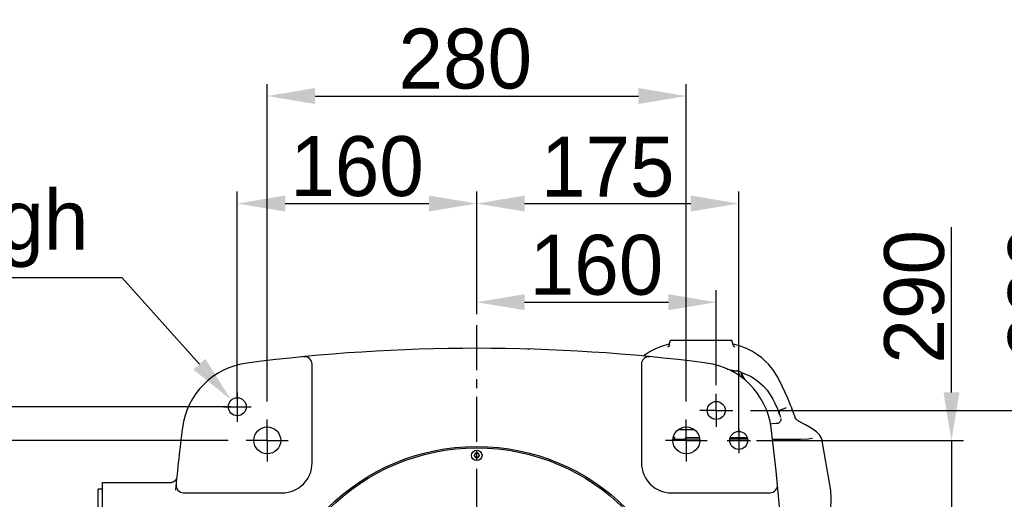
# Model space of a CAD drawing. Header units: millimetres. Extents: x 4086 to 10416, y 123 to 1549.
# Tile 48 of 99: x 6934 to 7098, y 1148 to 1228. Entities that reach past the tile are written whole.
import ezdxf

# ---------------------------------------------------------------- set-up
doc = ezdxf.new("R2010")
doc.units = ezdxf.units.MM
doc.linetypes.add('CENTER', pattern=[0.6, 0.375, -0.075, 0.075, -0.075])
for name, color, linetype in [('中心线', 7, 'Continuous'), ('外形图', 7, 'Continuous'), ('尺寸标注', 7, 'Continuous')]:
    doc.layers.add(name, color=color, linetype=linetype)
doc.styles.add('思源黑', font='SourceHanSansCN-Normal.ttf')
doc.dimstyles.new('尺寸标注_1_4比例中六', dxfattribs={"dimtxt": 10, "dimasz": 8, "dimexe": 2, "dimexo": 1.5, "dimgap": 1, "dimtad": 1, "dimdec": 1, "dimlfac": 4, "dimdsep": 46, "dimtxsty": '思源黑', "dimcen": 0.09, "dimadec": 0, "dimazin": 0, "dimtp": 0.01, "dimtm": 0.01, "dimtfac": 1, "dimtdec": 1, "dimtofl": 0, "dimtmove": 0, "dimatfit": 3, "dimfxl": 1, "dimtolj": 1, "dimarcsym": 0})
doc.dimstyles.new('尺寸标注_1_4比例中六弯折', dxfattribs={"dimtxt": 10, "dimasz": 8, "dimexe": 2, "dimexo": 1.5, "dimgap": 1, "dimtad": 1, "dimtih": 1, "dimtoh": 1, "dimdec": 1, "dimlfac": 4, "dimdsep": 46, "dimtxsty": '思源黑', "dimcen": 0.09, "dimadec": 0, "dimazin": 0, "dimtp": 0.01, "dimtm": 0.01, "dimtfac": 1, "dimtdec": 1, "dimtofl": 0, "dimtmove": 0, "dimatfit": 3, "dimfxl": 1, "dimtolj": 1, "dimarcsym": 0})

# ---------------------------------------------------------------- blocks, each defined once
blk = doc.blocks.new('*D793')
at = {"layer": 'Defpoints', "color": 0}
for p in [(7045.2, 1215.63), (6975.2, 1163.14), (7045.2, 1163.14)]:
    blk.add_point(p, dxfattribs=at)
at = {"layer": '尺寸标注', "color": 0, "lineweight": -2}
for p, q in [((6975.2, 1164.64), (6975.2, 1217.63)), ((7045.2, 1164.64), (7045.2, 1217.63)), ((6983.2, 1215.63), (7037.2, 1215.63))]:
    blk.add_line(p, q, dxfattribs=at)
at = {"layer": '尺寸标注', "color": 0}
for points in [[(6983.2, 1216.96), (6983.2, 1214.3), (6975.2, 1215.63)], [(7037.2, 1214.3), (7037.2, 1216.96), (7045.2, 1215.63)]]:
    blk.add_solid(points, dxfattribs=at)
at = {"layer": '尺寸标注', "color": 0, "insert": (7008.28, 1221.81), "char_height": 10, "attachment_point": 5, "style": '思源黑'}
blk.add_mtext('\\A1;280', dxfattribs=at)
blk = doc.blocks.new('*D794')
at = {"layer": 'Defpoints', "color": 0}
for p in [(6970.59, 1163.77), (6906.36, 1080.02), (6970.63, 1080.02)]:
    blk.add_point(p, dxfattribs=at)
at = {"layer": '尺寸标注', "color": 0, "lineweight": -2}
for p, q in [((6969.09, 1163.77), (6904.36, 1163.77)), ((6906.36, 1155.77), (6906.36, 1088.02)), ((6969.13, 1080.02), (6904.36, 1080.02))]:
    blk.add_line(p, q, dxfattribs=at)
at = {"layer": '尺寸标注', "color": 0}
for points in [[(6907.69, 1155.77), (6905.02, 1155.77), (6906.36, 1163.77)], [(6905.02, 1088.02), (6907.69, 1088.02), (6906.36, 1080.02)]]:
    blk.add_solid(points, dxfattribs=at)
at = {"layer": '尺寸标注', "color": 0, "insert": (6900.17, 1121.72), "char_height": 10, "attachment_point": 5, "rotation": 90, "style": '思源黑'}
blk.add_mtext('\\A1;335', dxfattribs=at)
blk = doc.blocks.new('*D795')
at = {"layer": 'Defpoints', "color": 0}
for p in [(7055.45, 1158.14), (7055.45, 1085.64), (7089.49, 1085.64)]:
    blk.add_point(p, dxfattribs=at)
at = {"layer": '尺寸标注', "color": 0, "lineweight": -2}
for p, q in [((7089.49, 1166.14), (7089.49, 1193.74)), ((7089.49, 1166.14), (7089.49, 1174.14)), ((7056.95, 1158.14), (7091.49, 1158.14)), ((7089.49, 1158.14), (7089.49, 1085.64)), ((7056.95, 1085.64), (7091.49, 1085.64)), ((7089.49, 1077.64), (7089.49, 1069.64))]:
    blk.add_line(p, q, dxfattribs=at)
at = {"layer": '尺寸标注', "color": 0}
for points in [[(7088.16, 1166.14), (7090.82, 1166.14), (7089.49, 1158.14)], [(7090.82, 1077.64), (7088.16, 1077.64), (7089.49, 1085.64)]]:
    blk.add_solid(points, dxfattribs=at)
at = {"layer": '尺寸标注', "color": 0, "insert": (7083.31, 1182.11), "char_height": 10, "attachment_point": 5, "rotation": 90, "style": '思源黑'}
blk.add_mtext('\\A1;290', dxfattribs=at)
blk = doc.blocks.new('*D796')
at = {"layer": 'Defpoints', "color": 0}
for p in [(7054.45, 1163.14), (7054.45, 1080.64), (7110.19, 1080.64)]:
    blk.add_point(p, dxfattribs=at)
at = {"layer": '尺寸标注', "color": 0, "lineweight": -2}
for p, q in [((7110.19, 1171.14), (7110.19, 1194.53)), ((7110.19, 1171.14), (7110.19, 1179.14)), ((7055.95, 1163.14), (7112.19, 1163.14)), ((7110.19, 1163.14), (7110.19, 1080.64)), ((7055.95, 1080.64), (7112.19, 1080.64)), ((7110.19, 1072.64), (7110.19, 1064.64))]:
    blk.add_line(p, q, dxfattribs=at)
at = {"layer": '尺寸标注', "color": 0}
for points in [[(7108.86, 1171.14), (7111.53, 1171.14), (7110.19, 1163.14)], [(7111.53, 1072.64), (7108.86, 1072.64), (7110.19, 1080.64)]]:
    blk.add_solid(points, dxfattribs=at)
at = {"layer": '尺寸标注', "color": 0, "insert": (7104.01, 1182.84), "char_height": 10, "attachment_point": 5, "rotation": 90, "style": '思源黑'}
blk.add_mtext('\\A1;330', dxfattribs=at)
blk = doc.blocks.new('*D797')
at = {"layer": 'Defpoints', "color": 0}
for p in [(6970.2, 1158.14), (6927.24, 1085.64), (6970.2, 1085.64)]:
    blk.add_point(p, dxfattribs=at)
at = {"layer": '尺寸标注', "color": 0, "lineweight": -2}
for p, q in [((6968.7, 1158.14), (6925.24, 1158.14)), ((6927.24, 1150.14), (6927.24, 1093.64)), ((6968.7, 1085.64), (6925.24, 1085.64))]:
    blk.add_line(p, q, dxfattribs=at)
at = {"layer": '尺寸标注', "color": 0}
for points in [[(6928.57, 1150.14), (6925.9, 1150.14), (6927.24, 1158.14)], [(6925.9, 1093.64), (6928.57, 1093.64), (6927.24, 1085.64)]]:
    blk.add_solid(points, dxfattribs=at)
at = {"layer": '尺寸标注', "color": 0, "insert": (6921.06, 1121.77), "char_height": 10, "attachment_point": 5, "rotation": 90, "style": '思源黑'}
blk.add_mtext('\\A1;290', dxfattribs=at)
blk = doc.blocks.new('*D798')
at = {"layer": 'Defpoints', "color": 0}
for p in [(6969.2, 1164.88), (6971.2, 1162.65)]:
    blk.add_point(p, dxfattribs=at)
at = {"layer": '尺寸标注', "color": 0, "lineweight": -2}
for p in [(6850.4, 1185.33), (6963.87, 1170.85)]:
    blk.add_line(p, (6950.92, 1185.33), dxfattribs=at)
at = {"layer": '尺寸标注', "color": 0}
for p, q in [((6970.11, 1163.77), (6970.29, 1163.77)), ((6970.2, 1163.68), (6970.2, 1163.86))]:
    blk.add_line(p, q, dxfattribs=at)
blk.add_solid([(6962.87, 1169.96), (6964.86, 1171.74), (6969.2, 1164.88)], dxfattribs=at)
at = {"layer": '尺寸标注', "color": 0, "insert": (6900.16, 1193.48), "char_height": 10, "attachment_point": 5, "style": '思源黑'}
blk.add_mtext('\\A1;4×M12{\\A1; \\fSource Han Sans CN Normal|b0|i0|c0|p34;\\C7;through}', dxfattribs=at)
blk = doc.blocks.new('*D819')
at = {"layer": 'Defpoints', "color": 0}
for p in [(7010.2, 1197.68), (7010.2, 1177.71), (6970.2, 1163.77)]:
    blk.add_point(p, dxfattribs=at)
at = {"layer": '尺寸标注', "color": 0, "lineweight": -2}
for p, q in [((6970.2, 1165.27), (6970.2, 1199.68)), ((7010.2, 1179.21), (7010.2, 1199.68)), ((6978.2, 1197.68), (7002.2, 1197.68))]:
    blk.add_line(p, q, dxfattribs=at)
at = {"layer": '尺寸标注', "color": 0}
for points in [[(6978.2, 1199.02), (6978.2, 1196.35), (6970.2, 1197.68)], [(7002.2, 1196.35), (7002.2, 1199.02), (7010.2, 1197.68)]]:
    blk.add_solid(points, dxfattribs=at)
at = {"layer": '尺寸标注', "color": 0, "insert": (6990.2, 1203.86), "char_height": 10, "attachment_point": 5, "style": '思源黑'}
blk.add_mtext('\\A1;160', dxfattribs=at)
blk = doc.blocks.new('*D820')
at = {"layer": 'Defpoints', "color": 0}
for p in [(7053.95, 1197.68), (7010.2, 1177.71), (7053.95, 1158.14)]:
    blk.add_point(p, dxfattribs=at)
at = {"layer": '尺寸标注', "color": 0, "lineweight": -2}
for p, q in [((7010.2, 1179.21), (7010.2, 1199.68)), ((7053.95, 1159.64), (7053.95, 1199.68)), ((7018.2, 1197.68), (7045.95, 1197.68))]:
    blk.add_line(p, q, dxfattribs=at)
at = {"layer": '尺寸标注', "color": 0}
for points in [[(7018.2, 1199.02), (7018.2, 1196.35), (7010.2, 1197.68)], [(7045.95, 1196.35), (7045.95, 1199.02), (7053.95, 1197.68)]]:
    blk.add_solid(points, dxfattribs=at)
at = {"layer": '尺寸标注', "color": 0, "insert": (7032.07, 1203.77), "char_height": 10, "attachment_point": 5, "style": '思源黑'}
blk.add_mtext('\\A1;175', dxfattribs=at)
blk = doc.blocks.new('*D821')
at = {"layer": 'Defpoints', "color": 0}
for p in [(7050.2, 1181.21), (7010.2, 1177.71), (7050.2, 1165.89)]:
    blk.add_point(p, dxfattribs=at)
at = {"layer": '尺寸标注', "color": 0, "lineweight": -2}
for p, q in [((7010.2, 1179.21), (7010.2, 1183.21)), ((7050.2, 1167.39), (7050.2, 1183.21)), ((7018.2, 1181.21), (7042.2, 1181.21))]:
    blk.add_line(p, q, dxfattribs=at)
at = {"layer": '尺寸标注', "color": 0}
for points in [[(7018.2, 1182.55), (7018.2, 1179.88), (7010.2, 1181.21)], [(7042.2, 1179.88), (7042.2, 1182.55), (7050.2, 1181.21)]]:
    blk.add_solid(points, dxfattribs=at)
at = {"layer": '尺寸标注', "color": 0, "insert": (7030.2, 1187.39), "char_height": 10, "attachment_point": 5, "style": '思源黑'}
blk.add_mtext('\\A1;160', dxfattribs=at)

msp = doc.modelspace()

# ---------------------------------------------------------------- linework, layer by layer
at = {"layer": '中心线', "linetype": 'CENTER', "ltscale": 20}
for p, q in [((7010.2, 1121.89), (7010.2, 1177.708)), ((6970.2, 1166.128), (6970.2, 1161.251)), ((7050.2, 1163.14), (7050.2, 1165.89)), ((6967.908, 1163.765), (6972.5, 1163.765)), ((7050.2, 1163.14), (7047.45, 1163.14)), ((7050.2, 1163.14), (7050.2, 1160.39)), ((7050.2, 1163.14), (7052.95, 1163.14)), ((6975.2, 1158.14), (6975.2, 1161.64)), ((7045.2, 1158.14), (7045.2, 1161.64)), ((7053.95, 1159.952), (7053.95, 1156.003)), ((6975.2, 1158.14), (6971.7, 1158.14)), ((6975.2, 1158.14), (6975.2, 1154.64)), ((6975.2, 1158.14), (6978.7, 1158.14)), ((7045.2, 1158.14), (7041.7, 1158.14)), ((7045.2, 1158.14), (7045.2, 1154.64)), ((7045.2, 1158.14), (7048.7, 1158.14)), ((7052.043, 1158.14), (7055.907, 1158.14))]:
    msp.add_line(p, q, dxfattribs=at)
at = {"layer": '外形图', "color": 7, "linetype": 'Continuous'}
for p, q in [((7042.355, 1174.073), (7042.575, 1174.89)), ((7042.574, 1174.89), (7052.825, 1174.89)), ((7053.044, 1174.073), (7052.825, 1174.89)), ((7042.393, 1174.212), (7041.334, 1173.913)), ((7054.065, 1173.913), (7053.006, 1174.212)), ((7053.084, 1173.965), (7053.044, 1174.073)), ((6982.7, 1154.39), (6982.7, 1170.889)), ((7037.7, 1170.889), (7037.7, 1154.39)), ((7060.47, 1168.696), (7060.469, 1168.698)), ((7060.735, 1162.639), (7060.667, 1162.814)), ((7061.012, 1163.248), (7061.917, 1163.645)), ((7062.711, 1163.761), (7062.727, 1163.723)), ((7062.727, 1163.723), (7062.902, 1163.269)), ((7061.014, 1161.667), (7060.997, 1161.573)), ((7060.997, 1161.572), (7060.997, 1161.573)), ((7061.008, 1161.813), (7061.008, 1161.813)), ((7061.008, 1161.813), (7061.012, 1161.796)), ((7061.012, 1161.797), (7061.013, 1161.784)), ((7061.013, 1161.784), (7061.015, 1161.762)), ((7061.015, 1161.762), (7061.014, 1161.667)), ((7063.425, 1161.785), (7063.426, 1161.784)), ((7063.444, 1161.766), (7063.426, 1161.784)), ((7063.717, 1161.516), (7063.649, 1161.573)), ((7063.962, 1161.363), (7063.962, 1161.363)), ((7060.412, 1160.982), (7060.187, 1160.966)), ((7060.412, 1160.982), (7060.413, 1160.982)), ((7060.469, 1160.99), (7060.413, 1160.982)), ((7066.295, 1158.482), (7066.291, 1158.481)), ((7069.33, 1149.787), (7067.811, 1158.403)), ((7009.983, 1156.015), (7009.767, 1155.64)), ((7009.767, 1155.64), (7009.983, 1155.265)), ((7010.416, 1156.015), (7009.983, 1156.015)), ((7009.983, 1155.265), (7010.416, 1155.265)), ((7010.633, 1155.64), (7010.416, 1156.015)), ((7010.416, 1155.265), (7010.633, 1155.64)), ((6947.7, 1150.015), (6946.95, 1150.015)), ((6947.7, 1092.667), (6947.7, 1151.114)), ((6947.7, 1151.114), (6959.207, 1151.114)), ((7069.421, 1148.484), (7069.33, 1149.787)), ((6961.201, 1149.39), (6977.7, 1149.39)), ((7042.7, 1149.39), (7059.198, 1149.39)), ((7069.261, 1143.89), (7069.421, 1148.484))]:
    msp.add_line(p, q, dxfattribs=at)
at = {"layer": '外形图', "color": 3, "linetype": 'Continuous'}
for p, q in [((7019.074, 1173.388), (7018.7, 1173.388)), ((7019.075, 1173.388), (7019.075, 1173.383))]:
    msp.add_line(p, q, dxfattribs=at)
at = {"layer": '外形图', "linetype": 'Continuous'}
for p, q in [((7053.95, 1169.676), (7052.829, 1169.676)), ((7053.95, 1168.955), (7053.95, 1169.676)), ((7054.315, 1169.509), (7054.577, 1169.436)), ((7054.977, 1168.242), (7054.396, 1169.4)), ((7054.073, 1169.183), (7054.073, 1168.871)), ((7054.442, 1169.205), (7054.442, 1168.619)), ((7046.581, 1159.89), (7043.818, 1159.89)), ((7043.898, 1159.915), (7043.901, 1159.962)), ((7044.671, 1158.301), (7042.972, 1158.289)), ((7043.025, 1158.64), (7043.173, 1158.64)), ((7043.298, 1158.291), (7043.298, 1158.515)), ((7047.427, 1158.34), (7044.671, 1158.301)), ((7045.075, 1158.307), (7045.075, 1158.515)), ((7045.2, 1158.64), (7047.374, 1158.64)), ((7052.542, 1158.64), (7055.358, 1158.64)), ((6946.95, 1093.765), (6946.95, 1150.015))]:
    msp.add_line(p, q, dxfattribs=at)
at = {"layer": '外形图', "color": 7, "linetype": 'Continuous'}
for points in [[(7041.334, 1173.913), (7040.158, 1173.461), (7039.149, 1172.959), (7038.31, 1172.439), (7038.019, 1172.223)], [(7042.355, 1174.073), (7042.32, 1173.975), (7042.228, 1173.832), (7042.129, 1173.741), (7042.088, 1173.715)], [(7053.284, 1173.732), (7053.188, 1173.813), (7053.084, 1173.965)], [(7053.311, 1173.715), (7053.318, 1173.711), (7053.284, 1173.732)], [(7060.47, 1168.696), (7060.178, 1169.189), (7059.802, 1169.756), (7059.386, 1170.307), (7058.921, 1170.851), (7058.397, 1171.384), (7057.793, 1171.914), (7057.089, 1172.439), (7056.25, 1172.959), (7055.241, 1173.461), (7054.065, 1173.913)], [(7062.711, 1163.761), (7062.09, 1165.282), (7061.234, 1167.209), (7060.469, 1168.698)], [(7063.437, 1161.773), (7063.301, 1162.169), (7063.102, 1162.729), (7062.9, 1163.276)], [(7060.921, 1161.379), (7060.858, 1161.278), (7060.781, 1161.182), (7060.689, 1161.098), (7060.585, 1161.031), (7060.469, 1160.99)], [(7060.997, 1161.572), (7060.968, 1161.481), (7060.921, 1161.379)], [(7063.649, 1161.573), (7063.584, 1161.632), (7063.444, 1161.766)], [(7063.962, 1161.363), (7063.914, 1161.388), (7063.717, 1161.516)], [(7067.811, 1158.401), (7067.79, 1158.498), (7067.472, 1159.084), (7066.947, 1159.586), (7066.181, 1160.129), (7065.12, 1160.757), (7063.962, 1161.363)], [(7060.187, 1160.966), (7059.527, 1160.894), (7059.275, 1160.848)], [(7066.295, 1158.482), (7065.553, 1158.365), (7064.285, 1158.299), (7062.534, 1158.285), (7060.309, 1158.307), (7059.596, 1158.316)], [(6960.092, 1152.024), (6960.085, 1151.975), (6960.008, 1151.714), (6959.86, 1151.476), (6959.67, 1151.295), (6959.475, 1151.182), (6959.313, 1151.129), (6959.221, 1151.115), (6959.206, 1151.114)]]:
    msp.add_lwpolyline(points, dxfattribs=at)
at = {"layer": '外形图', "linetype": 'Continuous'}
for points in [[(7052.009, 1170.032), (7052.954, 1169.887), (7053.713, 1169.676)], [(7054.577, 1169.436), (7056.013, 1168.808), (7057.174, 1168.059), (7058.048, 1167.276), (7058.704, 1166.509), (7059.222, 1165.761), (7059.657, 1165.013), (7060.049, 1164.239), (7060.421, 1163.411), (7060.667, 1162.814)], [(7043.9, 1159.915), (7043.861, 1159.894), (7043.86, 1159.89)], [(7043.931, 1159.931), (7043.94, 1159.954), (7043.921, 1159.931), (7043.9, 1159.915)], [(7055.415, 1158.356), (7054.529, 1158.363), (7052.485, 1158.363)]]:
    msp.add_lwpolyline(points, dxfattribs=at)
for centre, radius in [((6970.2, 1163.765), 1.5), ((7050.2, 1163.14), 1.5), ((6975.2, 1158.14), 2.25), ((7045.2, 1158.14), 2.25), ((7053.95, 1158.14), 1.5)]:
    msp.add_circle(centre, radius, dxfattribs=at)
at = {"layer": '外形图', "color": 7, "linetype": 'Continuous'}
for centre, radius in [((7010.2, 1121.89), 35.25), ((7010.2, 1121.89), 35), ((7010.2, 1155.64), 0.875), ((7010.2, 1155.64), 0.375)]:
    msp.add_circle(centre, radius, dxfattribs=at)
for centre, radius, start, end in [((7010.2, 873.515), 300, 82.65307, 97.34693), ((6973.435, 1158.655), 12.5, 97.34693, 172.65307), ((7023.757, 1148.222), 39.689, 20.23932, 21.29954), ((7258.575, 1121.89), 300, 172.65307, 174.65131), ((6977.7, 1154.39), 5, 270, 0), ((7042.7, 1154.39), 5, 180, 270)]:
    msp.add_arc(centre, radius, start, end, dxfattribs=at)
at = {"layer": '外形图', "linetype": 'Continuous'}
for centre, radius, start, end in [((7046.964, 1158.655), 12.5, 7.34693, 82.65307), ((6761.825, 1121.89), 300, 352.65307, 7.34693), ((7043.173, 1158.515), 0.125, 0, 90), ((7045.2, 1158.515), 0.125, 90, 180)]:
    msp.add_arc(centre, radius, start, end, dxfattribs=at)
at = {"layer": '外形图', "color": 7, "linetype": 'Continuous'}
for points, knots in [([(6982.7, 1170.889), (6982.7, 1171.23), (6982.353, 1171.934), (6981.616, 1172.151), (6981.275, 1172.118)], [0, 0, 0, 0, 7426.4417985, 14890.902343, 14890.902343, 14890.902343, 14890.902343]), ([(7039.124, 1172.118), (7038.783, 1172.151), (7038.047, 1171.934), (7037.7, 1171.23), (7037.7, 1170.889)], [0, 0, 0, 0, 7615.4899981, 15192.2056346, 15192.2056346, 15192.2056346, 15192.2056346]), ([(6959.972, 1150.815), (6959.939, 1150.474), (6960.156, 1149.737), (6960.86, 1149.39), (6961.201, 1149.39)], [0, 0, 0, 0, 7205.8001838, 14374.8803281, 14374.8803281, 14374.8803281, 14374.8803281]), ([(7059.198, 1149.39), (7059.539, 1149.39), (7060.243, 1149.737), (7060.46, 1150.474), (7060.427, 1150.815)], [0, 0, 0, 0, 7469.7759303, 14976.9154665, 14976.9154665, 14976.9154665, 14976.9154665])]:
    msp.add_open_spline(points, degree=3, knots=knots, dxfattribs=at)
at = {"layer": '外形图', "linetype": 'Continuous'}
for points, knots in [([(7054.396, 1169.4), (7054.357, 1169.478), (7054.225, 1169.614), (7054.04, 1169.651), (7053.95, 1169.646)], [0, 0, 0, 0, 7488.6073305, 15270.5460238, 15270.5460238, 15270.5460238, 15270.5460238]), ([(7054.061, 1169.232), (7054.052, 1169.251), (7054.018, 1169.285), (7053.972, 1169.295), (7053.95, 1169.293)], [0, 0, 0, 0, 7485.8349234, 15264.8926133, 15264.8926133, 15264.8926133, 15264.8926133])]:
    msp.add_open_spline(points, degree=3, knots=knots, dxfattribs=at)
for points in [[(7054.442, 1169.205), (7054.442, 1169.272), (7054.426, 1169.34), (7054.396, 1169.4)], [(7054.073, 1169.183), (7054.073, 1169.2), (7054.069, 1169.217), (7054.061, 1169.232)]]:
    msp.add_open_spline(points, degree=3, dxfattribs=at)
at = {"layer": '外形图', "color": 7, "linetype": 'Continuous'}
for points in [[(7061.012, 1163.248), (7060.85, 1163.177), (7060.712, 1162.991), (7060.706, 1162.814)], [(7060.706, 1162.814), (7060.704, 1162.755), (7060.714, 1162.694), (7060.735, 1162.639)]]:
    msp.add_open_spline(points, degree=3, dxfattribs=at)

# ---------------------------------------------------------------- dimensions: what is measured, and where the dimension line sits
at = {"layer": '尺寸标注'}
dim = msp.add_linear_dim(base=(7045.2, 1215.63), p1=(6975.2, 1163.14), p2=(7045.2, 1163.14), dimstyle='尺寸标注_1_4比例中六', dxfattribs=at)
dim.commit()
dim.dimension.update_dxf_attribs({"geometry": '*D793', "text_midpoint": (7008.28, 1215.63), "dimtype": 160})
for base, p1, p2, picture, middle in [((7010.2, 1197.683), (6970.2, 1163.765), (7010.2, 1177.708), '*D819', (6990.2, 1203.86)), ((7053.95, 1197.683), (7010.2, 1177.708), (7053.95, 1158.14), '*D820', (7032.075, 1203.772)), ((7050.2, 1181.213), (7010.2, 1177.708), (7050.2, 1165.89), '*D821', (7030.2, 1187.39))]:
    dim = msp.add_linear_dim(base=base, p1=p1, p2=p2, dimstyle='尺寸标注_1_4比例中六', dxfattribs=at)
    dim.commit()
    dim.dimension.update_dxf_attribs({"geometry": picture, "text_midpoint": middle})
dim = msp.add_diameter_dim_2p(p1=(6971.199, 1162.647), p2=(6969.2, 1164.884), text='4×M12{\\A1; \\fSource Han Sans CN Normal|b0|i0|c0|p34;\\C7;through}', dimstyle='尺寸标注_1_4比例中六弯折', override={"dimtxsty": '思源黑'}, dxfattribs=at)
dim.commit()
dim.dimension.update_dxf_attribs({"geometry": '*D798', "text_midpoint": (6900.157, 1185.328), "dimtype": 163})
for base, p1, p2, picture, middle in [((7110.192, 1080.64), (7054.45, 1163.14), (7054.45, 1080.64), '*D796', (7110.192, 1182.837)), ((7089.49, 1085.64), (7055.45, 1158.14), (7055.45, 1085.64), '*D795', (7089.49, 1182.113)), ((6906.357, 1080.015), (6970.585, 1163.765), (6970.631, 1080.015), '*D794', (6906.357, 1121.72)), ((6927.236, 1085.64), (6970.2, 1158.14), (6970.2, 1085.64), '*D797', (6927.236, 1121.768))]:
    dim = msp.add_linear_dim(base=base, p1=p1, p2=p2, angle=270, dimstyle='尺寸标注_1_4比例中六', dxfattribs=at)
    dim.commit()
    dim.dimension.update_dxf_attribs({"geometry": picture, "text_midpoint": middle, "dimtype": 160})

doc.saveas('drawing.dxf')
